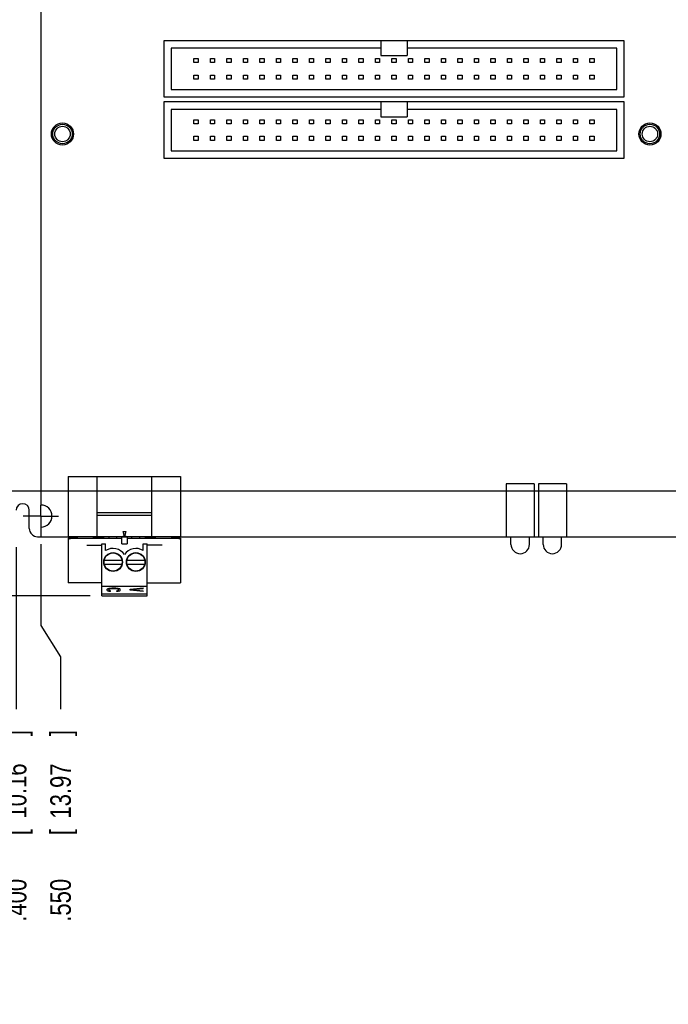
# Model space of a CAD drawing. Header units: inches. Extents: x 0 to 34, y 0 to 22.
# Tile 4 of 32: x 5.7 to 9.6, y 10.1 to 16. Entities that reach past the tile are written whole.
import ezdxf

# ---------------------------------------------------------------- set-up
doc = ezdxf.new("R2010")
doc.units = ezdxf.units.IN
doc.header["$LTSCALE"] = 1.87
doc.header["$MEASUREMENT"] = 0
doc.linetypes.add('CENTER', pattern=[0.6, 0.375, -0.075, 0.075, -0.075])
doc.layers.get('0').update_dxf_attribs({"linetype": 'CONTINUOUS'})
doc.layers.add('DEFAULT_1', color=7, linetype='CENTER')
doc.layers.add('DIMENSIONS', color=7, linetype='CONTINUOUS')
doc.styles.get("Standard").update_dxf_attribs({"font": 'txt', "width": 0.8})
doc.dimstyles.new('DIMSTYLE_1', dxfattribs={"dimtxt": 0.125, "dimasz": 0.1875, "dimexe": 0.18, "dimexo": 0.0625, "dimgap": 0.09, "dimtad": 0, "dimtih": 1, "dimtoh": 1, "dimdec": 3, "dimzin": 4, "dimdsep": 46, "dimtxsty": 'STANDARD', "dimblk": '_FILLED', "dimblk1": '_FILLED', "dimblk2": '_FILLED', "dimcen": 0.09, "dimadec": 0, "dimazin": 0, "dimtp": 0.01, "dimtm": 0.01, "dimtfac": 1, "dimtdec": 3, "dimtofl": 0, "dimtmove": 0, "dimatfit": 3, "dimldrblk": '_FILLED', "dimfxl": 1, "dimtolj": 1, "dimtzin": 4, "dimarcsym": 0})

# ---------------------------------------------------------------- blocks, each defined once
blk = doc.blocks.new('*D8')
at = {"layer": 'DIMENSIONS', "color": 2, "linetype": 'CONTINUOUS'}
for p, q in [((7.2198, 19.5163), (4.7687, 19.5163)), ((7.4335, 19.1828), (7.2198, 19.5163)), ((7.8675, 19.1828), (7.4335, 19.1828))]:
    blk.add_line(p, q, dxfattribs=at)
at = {"layer": 'DIMENSIONS', "color": 2, "linetype": 'CONTINUOUS', "width": 0.8}
for s, p in [('3X ', (2.9812, 19.4538)), ('6.282', (3.2812, 19.4538)), ('[', (3.9062, 19.4538)), ('159.55', (4.0062, 19.4538)), (']', (4.6062, 19.4538))]:
    blk.add_text(s, height=0.125, dxfattribs=at).set_placement(p)
blk = doc.blocks.new('_FILLED')
at = {"color": 0, "linetype": 'BYBLOCK'}
blk.add_solid([(0, 0), (-1, 0.174), (-1, -0.174)], dxfattribs=at)
blk = doc.blocks.new('*D11')
at = {"layer": 'DIMENSIONS', "color": 2, "linetype": 'CONTINUOUS'}
blk.add_line((5.6893, 12.8388), (5.6893, 11.8554), dxfattribs=at)
at = {"layer": 'DIMENSIONS', "color": 2, "linetype": 'CONTINUOUS', "width": 0.8}
for s, p in [(']', (5.7518, 11.6929)), ('10.16', (5.7518, 11.1929)), ('[', (5.7518, 11.0929)), ('.400', (5.7518, 10.5679))]:
    blk.add_text(s, height=0.125, rotation=90, dxfattribs=at).set_placement(p)
blk = doc.blocks.new('*D12')
at = {"layer": 'DIMENSIONS', "color": 2, "linetype": 'CONTINUOUS'}
for p, q in [((5.8393, 12.857), (5.8393, 12.364)), ((5.8393, 12.364), (5.9586, 12.1729)), ((5.9586, 12.1729), (5.9586, 11.8554))]:
    blk.add_line(p, q, dxfattribs=at)
at = {"layer": 'DIMENSIONS', "color": 2, "linetype": 'CONTINUOUS', "width": 0.8}
for s, p in [(']', (6.0211, 11.6929)), ('13.97', (6.0211, 11.1929)), ('[', (6.0211, 11.0929)), ('.550', (6.0211, 10.5679))]:
    blk.add_text(s, height=0.125, rotation=90, dxfattribs=at).set_placement(p)
blk = doc.blocks.new('*D13')
at = {"layer": 'DIMENSIONS', "color": 2, "linetype": 'CONTINUOUS'}
blk.add_line((9.9393, 12.9886), (9.9393, 11.8554), dxfattribs=at)
at = {"layer": 'DIMENSIONS', "color": 2, "linetype": 'CONTINUOUS', "width": 0.8}
for s, p in [(']', (10.0018, 11.6929)), ('118.11', (10.0018, 11.0929)), ('[', (10.0018, 10.9929)), ('4.650', (10.0018, 10.3679))]:
    blk.add_text(s, height=0.125, rotation=90, dxfattribs=at).set_placement(p)
blk = doc.blocks.new('*D14')
at = {"layer": 'DIMENSIONS', "color": 2, "linetype": 'CONTINUOUS'}
blk.add_line((14.4493, 13.1845), (14.4493, 11.8554), dxfattribs=at)
at = {"layer": 'DIMENSIONS', "color": 2, "linetype": 'CONTINUOUS', "width": 0.8}
for s, p in [(']', (14.5118, 11.6929)), ('232.66', (14.5118, 11.0929)), ('[', (14.5118, 10.9929)), ('9.160', (14.5118, 10.3679)), ('4X ', (14.5118, 10.0679))]:
    blk.add_text(s, height=0.125, rotation=90, dxfattribs=at).set_placement(p)
blk = doc.blocks.new('*D15')
at = {"layer": 'DIMENSIONS', "color": 2, "linetype": 'CONTINUOUS'}
blk.add_line((14.1893, 12.839), (14.1893, 11.8554), dxfattribs=at)
at = {"layer": 'DIMENSIONS', "color": 2, "linetype": 'CONTINUOUS', "width": 0.8}
for s, p in [(']', (14.2518, 11.6929)), ('226.06', (14.2518, 11.0929)), ('[', (14.2518, 10.9929)), ('8.900', (14.2518, 10.3679))]:
    blk.add_text(s, height=0.125, rotation=90, dxfattribs=at).set_placement(p)
blk = doc.blocks.new('*D16')
at = {"layer": 'DIMENSIONS', "color": 2, "linetype": 'CONTINUOUS'}
for p, q in [((14.5893, 12.8388), (14.5893, 12.5191)), ((14.5893, 12.5191), (14.7511, 12.274)), ((14.7511, 12.274), (14.7511, 11.8554))]:
    blk.add_line(p, q, dxfattribs=at)
at = {"layer": 'DIMENSIONS', "color": 2, "linetype": 'CONTINUOUS', "width": 0.8}
for s, p in [(']', (14.8136, 11.6929)), ('236.22', (14.8136, 11.0929)), ('[', (14.8136, 10.9929)), ('9.300', (14.8136, 10.3679))]:
    blk.add_text(s, height=0.125, rotation=90, dxfattribs=at).set_placement(p)
blk = doc.blocks.new('*D17')
at = {"layer": 'DIMENSIONS', "color": 2, "linetype": 'CONTINUOUS'}
for p, q in [((14.0393, 12.8388), (14.0393, 12.4377)), ((14.0393, 12.4377), (13.8109, 12.1641)), ((13.8109, 12.1641), (13.8109, 11.8554))]:
    blk.add_line(p, q, dxfattribs=at)
at = {"layer": 'DIMENSIONS', "color": 2, "linetype": 'CONTINUOUS', "width": 0.8}
for s, p in [(']', (13.8734, 11.6929)), ('222.25', (13.8734, 11.0929)), ('[', (13.8734, 10.9929)), ('8.750', (13.8734, 10.3679))]:
    blk.add_text(s, height=0.125, rotation=90, dxfattribs=at).set_placement(p)
blk = doc.blocks.new('*D18')
at = {"layer": 'DIMENSIONS', "color": 2, "linetype": 'CONTINUOUS'}
for p, q in [((5.1476, 18.4513), (5.0068, 18.2169)), ((5.7768, 18.4513), (5.1476, 18.4513)), ((5.0068, 18.2169), (4.7687, 18.2169))]:
    blk.add_line(p, q, dxfattribs=at)
at = {"layer": 'DIMENSIONS', "color": 2, "linetype": 'CONTINUOUS', "width": 0.8}
for s, p in [('5.550', (3.2812, 18.1544)), ('[', (3.9062, 18.1544)), ('140.97', (4.0062, 18.1544)), (']', (4.6062, 18.1544))]:
    blk.add_text(s, height=0.125, dxfattribs=at).set_placement(p)
blk = doc.blocks.new('*D19')
at = {"layer": 'DIMENSIONS', "color": 2, "linetype": 'CONTINUOUS'}
blk.add_line((6.1382, 12.5429), (4.7687, 12.5429), dxfattribs=at)
at = {"layer": 'DIMENSIONS', "color": 2, "linetype": 'CONTINUOUS', "width": 0.8}
for s, p in [('.358', (3.6812, 12.4804)), ('[', (4.2062, 12.4804)), ('9.1', (4.3062, 12.4804)), (']', (4.6062, 12.4804)), ('-', (3.5812, 12.4804))]:
    blk.add_text(s, height=0.125, dxfattribs=at).set_placement(p)
blk = doc.blocks.new('*D38')
at = {"layer": 'DIMENSIONS', "color": 2, "linetype": 'CONTINUOUS'}
blk.add_line((9.7198, 13.1763), (4.8565, 13.1763), dxfattribs=at)
at = {"layer": 'DIMENSIONS', "color": 2, "linetype": 'CONTINUOUS', "width": 0.8}
for s, p in [('[', (4.194, 13.1138)), (']', (4.694, 13.1138)), ('.275', (3.669, 13.1138)), ('6.99', (4.294, 13.1138))]:
    blk.add_text(s, height=0.125, dxfattribs=at).set_placement(p)

msp = doc.modelspace()

# ---------------------------------------------------------------- linework, layer by layer
at = {"color": 7, "linetype": 'CONTINUOUS'}
for p, q in [((5.8393, 18.2493), (5.8393, 13.0933)), ((6.5843, 15.9063), (6.5843, 15.5663)), ((9.3743, 15.9063), (6.5843, 15.9063)), ((7.8993, 15.9063), (7.8993, 15.8163)), ((8.0593, 15.9063), (8.0593, 15.8163)), ((9.3743, 15.5663), (9.3743, 15.9063)), ((6.6293, 15.8613), (6.6293, 15.6113)), ((7.8993, 15.8613), (6.6293, 15.8613)), ((7.8993, 15.8163), (8.0593, 15.8163)), ((9.3293, 15.8613), (8.0593, 15.8613)), ((9.3293, 15.6113), (9.3293, 15.8613)), ((6.7668, 15.7738), (6.7668, 15.7988)), ((6.7668, 15.7988), (6.7918, 15.7988)), ((6.7918, 15.7738), (6.7668, 15.7738)), ((6.7918, 15.7988), (6.7918, 15.7738)), ((6.8668, 15.7738), (6.8668, 15.7988)), ((6.8668, 15.7988), (6.8918, 15.7988)), ((6.8918, 15.7738), (6.8668, 15.7738)), ((6.8918, 15.7988), (6.8918, 15.7738)), ((6.9668, 15.7738), (6.9668, 15.7988)), ((6.9668, 15.7988), (6.9918, 15.7988)), ((6.9918, 15.7738), (6.9668, 15.7738)), ((6.9918, 15.7988), (6.9918, 15.7738)), ((7.0668, 15.7738), (7.0668, 15.7988)), ((7.0668, 15.7988), (7.0918, 15.7988)), ((7.0918, 15.7738), (7.0668, 15.7738)), ((7.0918, 15.7988), (7.0918, 15.7738)), ((7.1668, 15.7738), (7.1668, 15.7988)), ((7.1668, 15.7988), (7.1918, 15.7988)), ((7.1918, 15.7738), (7.1668, 15.7738)), ((7.1918, 15.7988), (7.1918, 15.7738)), ((7.2668, 15.7738), (7.2668, 15.7988)), ((7.2668, 15.7988), (7.2918, 15.7988)), ((7.2918, 15.7738), (7.2668, 15.7738)), ((7.2918, 15.7988), (7.2918, 15.7738)), ((7.3668, 15.7738), (7.3668, 15.7988)), ((7.3668, 15.7988), (7.3918, 15.7988)), ((7.3918, 15.7738), (7.3668, 15.7738)), ((7.3918, 15.7988), (7.3918, 15.7738)), ((7.4668, 15.7738), (7.4668, 15.7988)), ((7.4668, 15.7988), (7.4918, 15.7988)), ((7.4918, 15.7738), (7.4668, 15.7738)), ((7.4918, 15.7988), (7.4918, 15.7738)), ((7.5668, 15.7738), (7.5668, 15.7988)), ((7.5668, 15.7988), (7.5918, 15.7988)), ((7.5918, 15.7738), (7.5668, 15.7738)), ((7.5918, 15.7988), (7.5918, 15.7738)), ((7.6668, 15.7738), (7.6668, 15.7988)), ((7.6668, 15.7988), (7.6918, 15.7988)), ((7.6918, 15.7738), (7.6668, 15.7738)), ((7.6918, 15.7988), (7.6918, 15.7738)), ((7.7668, 15.7738), (7.7668, 15.7988)), ((7.7668, 15.7988), (7.7918, 15.7988)), ((7.7918, 15.7738), (7.7668, 15.7738)), ((7.7918, 15.7988), (7.7918, 15.7738)), ((7.8668, 15.7738), (7.8668, 15.7988)), ((7.8668, 15.7988), (7.8918, 15.7988)), ((7.8918, 15.7738), (7.8668, 15.7738)), ((7.8918, 15.7988), (7.8918, 15.7738)), ((7.9668, 15.7738), (7.9668, 15.7988)), ((7.9668, 15.7988), (7.9918, 15.7988)), ((7.9918, 15.7738), (7.9668, 15.7738)), ((7.9918, 15.7988), (7.9918, 15.7738)), ((8.0668, 15.7738), (8.0668, 15.7988)), ((8.0668, 15.7988), (8.0918, 15.7988)), ((8.0918, 15.7738), (8.0668, 15.7738)), ((8.0918, 15.7988), (8.0918, 15.7738)), ((8.1668, 15.7738), (8.1668, 15.7988)), ((8.1668, 15.7988), (8.1918, 15.7988)), ((8.1918, 15.7738), (8.1668, 15.7738)), ((8.1918, 15.7988), (8.1918, 15.7738)), ((8.2668, 15.7738), (8.2668, 15.7988)), ((8.2668, 15.7988), (8.2918, 15.7988)), ((8.2918, 15.7738), (8.2668, 15.7738)), ((8.2918, 15.7988), (8.2918, 15.7738)), ((8.3668, 15.7738), (8.3668, 15.7988)), ((8.3668, 15.7988), (8.3918, 15.7988)), ((8.3918, 15.7738), (8.3668, 15.7738)), ((8.3918, 15.7988), (8.3918, 15.7738)), ((8.4668, 15.7738), (8.4668, 15.7988)), ((8.4668, 15.7988), (8.4918, 15.7988)), ((8.4918, 15.7738), (8.4668, 15.7738)), ((8.4918, 15.7988), (8.4918, 15.7738)), ((8.5668, 15.7738), (8.5668, 15.7988)), ((8.5668, 15.7988), (8.5918, 15.7988)), ((8.5918, 15.7738), (8.5668, 15.7738)), ((8.5918, 15.7988), (8.5918, 15.7738)), ((8.6668, 15.7738), (8.6668, 15.7988)), ((8.6668, 15.7988), (8.6918, 15.7988)), ((8.6918, 15.7738), (8.6668, 15.7738)), ((8.6918, 15.7988), (8.6918, 15.7738)), ((8.7668, 15.7738), (8.7668, 15.7988)), ((8.7668, 15.7988), (8.7918, 15.7988)), ((8.7918, 15.7738), (8.7668, 15.7738)), ((8.7918, 15.7988), (8.7918, 15.7738)), ((8.8668, 15.7738), (8.8668, 15.7988)), ((8.8668, 15.7988), (8.8918, 15.7988)), ((8.8918, 15.7738), (8.8668, 15.7738)), ((8.8918, 15.7988), (8.8918, 15.7738)), ((8.9668, 15.7738), (8.9668, 15.7988)), ((8.9668, 15.7988), (8.9918, 15.7988)), ((8.9918, 15.7738), (8.9668, 15.7738)), ((8.9918, 15.7988), (8.9918, 15.7738)), ((9.0668, 15.7738), (9.0668, 15.7988)), ((9.0668, 15.7988), (9.0918, 15.7988)), ((9.0918, 15.7738), (9.0668, 15.7738)), ((9.0918, 15.7988), (9.0918, 15.7738)), ((9.1668, 15.7738), (9.1668, 15.7988)), ((9.1668, 15.7988), (9.1918, 15.7988)), ((9.1918, 15.7738), (9.1668, 15.7738)), ((9.1918, 15.7988), (9.1918, 15.7738)), ((6.7668, 15.6738), (6.7668, 15.6988)), ((6.7668, 15.6988), (6.7918, 15.6988)), ((6.7918, 15.6988), (6.7918, 15.6738)), ((6.8668, 15.6738), (6.8668, 15.6988)), ((6.8668, 15.6988), (6.8918, 15.6988)), ((6.8918, 15.6988), (6.8918, 15.6738)), ((6.9668, 15.6738), (6.9668, 15.6988)), ((6.9668, 15.6988), (6.9918, 15.6988)), ((6.9918, 15.6988), (6.9918, 15.6738)), ((7.0668, 15.6738), (7.0668, 15.6988)), ((7.0668, 15.6988), (7.0918, 15.6988)), ((7.0918, 15.6988), (7.0918, 15.6738)), ((7.1668, 15.6738), (7.1668, 15.6988)), ((7.1668, 15.6988), (7.1918, 15.6988)), ((7.1918, 15.6988), (7.1918, 15.6738)), ((7.2668, 15.6738), (7.2668, 15.6988)), ((7.2668, 15.6988), (7.2918, 15.6988)), ((7.2918, 15.6988), (7.2918, 15.6738)), ((7.3668, 15.6738), (7.3668, 15.6988)), ((7.3668, 15.6988), (7.3918, 15.6988)), ((7.3918, 15.6988), (7.3918, 15.6738)), ((7.4668, 15.6738), (7.4668, 15.6988)), ((7.4668, 15.6988), (7.4918, 15.6988)), ((7.4918, 15.6988), (7.4918, 15.6738)), ((7.5668, 15.6738), (7.5668, 15.6988)), ((7.5668, 15.6988), (7.5918, 15.6988)), ((7.5918, 15.6988), (7.5918, 15.6738)), ((7.6668, 15.6738), (7.6668, 15.6988)), ((7.6668, 15.6988), (7.6918, 15.6988)), ((7.6918, 15.6988), (7.6918, 15.6738)), ((7.7668, 15.6738), (7.7668, 15.6988)), ((7.7668, 15.6988), (7.7918, 15.6988)), ((7.7918, 15.6988), (7.7918, 15.6738)), ((7.8668, 15.6738), (7.8668, 15.6988)), ((7.8668, 15.6988), (7.8918, 15.6988)), ((7.8918, 15.6988), (7.8918, 15.6738)), ((7.9668, 15.6738), (7.9668, 15.6988)), ((7.9668, 15.6988), (7.9918, 15.6988)), ((7.9918, 15.6988), (7.9918, 15.6738)), ((8.0668, 15.6738), (8.0668, 15.6988)), ((8.0668, 15.6988), (8.0918, 15.6988)), ((8.0918, 15.6988), (8.0918, 15.6738)), ((8.1668, 15.6738), (8.1668, 15.6988)), ((8.1668, 15.6988), (8.1918, 15.6988)), ((8.1918, 15.6988), (8.1918, 15.6738)), ((8.2668, 15.6738), (8.2668, 15.6988)), ((8.2668, 15.6988), (8.2918, 15.6988)), ((8.2918, 15.6988), (8.2918, 15.6738)), ((8.3668, 15.6738), (8.3668, 15.6988)), ((8.3668, 15.6988), (8.3918, 15.6988)), ((8.3918, 15.6988), (8.3918, 15.6738)), ((8.4668, 15.6738), (8.4668, 15.6988)), ((8.4668, 15.6988), (8.4918, 15.6988)), ((8.4918, 15.6988), (8.4918, 15.6738)), ((8.5668, 15.6738), (8.5668, 15.6988)), ((8.5668, 15.6988), (8.5918, 15.6988)), ((8.5918, 15.6988), (8.5918, 15.6738)), ((8.6668, 15.6738), (8.6668, 15.6988)), ((8.6668, 15.6988), (8.6918, 15.6988)), ((8.6918, 15.6988), (8.6918, 15.6738)), ((8.7668, 15.6738), (8.7668, 15.6988)), ((8.7668, 15.6988), (8.7918, 15.6988)), ((8.7918, 15.6988), (8.7918, 15.6738)), ((8.8668, 15.6738), (8.8668, 15.6988)), ((8.8668, 15.6988), (8.8918, 15.6988)), ((8.8918, 15.6988), (8.8918, 15.6738)), ((8.9668, 15.6738), (8.9668, 15.6988)), ((8.9668, 15.6988), (8.9918, 15.6988)), ((8.9918, 15.6988), (8.9918, 15.6738)), ((9.0668, 15.6738), (9.0668, 15.6988)), ((9.0668, 15.6988), (9.0918, 15.6988)), ((9.0918, 15.6988), (9.0918, 15.6738)), ((9.1668, 15.6738), (9.1668, 15.6988)), ((9.1668, 15.6988), (9.1918, 15.6988)), ((9.1918, 15.6988), (9.1918, 15.6738)), ((6.7918, 15.6738), (6.7668, 15.6738)), ((6.8918, 15.6738), (6.8668, 15.6738)), ((6.9918, 15.6738), (6.9668, 15.6738)), ((7.0918, 15.6738), (7.0668, 15.6738)), ((7.1918, 15.6738), (7.1668, 15.6738)), ((7.2918, 15.6738), (7.2668, 15.6738)), ((7.3918, 15.6738), (7.3668, 15.6738)), ((7.4918, 15.6738), (7.4668, 15.6738)), ((7.5918, 15.6738), (7.5668, 15.6738)), ((7.6918, 15.6738), (7.6668, 15.6738)), ((7.7918, 15.6738), (7.7668, 15.6738)), ((7.8918, 15.6738), (7.8668, 15.6738)), ((7.9918, 15.6738), (7.9668, 15.6738)), ((8.0918, 15.6738), (8.0668, 15.6738)), ((8.1918, 15.6738), (8.1668, 15.6738)), ((8.2918, 15.6738), (8.2668, 15.6738)), ((8.3918, 15.6738), (8.3668, 15.6738)), ((8.4918, 15.6738), (8.4668, 15.6738)), ((8.5918, 15.6738), (8.5668, 15.6738)), ((8.6918, 15.6738), (8.6668, 15.6738)), ((8.7918, 15.6738), (8.7668, 15.6738)), ((8.8918, 15.6738), (8.8668, 15.6738)), ((8.9918, 15.6738), (8.9668, 15.6738)), ((9.0918, 15.6738), (9.0668, 15.6738)), ((9.1918, 15.6738), (9.1668, 15.6738)), ((6.6293, 15.6113), (9.3293, 15.6113)), ((6.5843, 15.5663), (9.3743, 15.5663)), ((6.5843, 15.5353), (6.5843, 15.1953)), ((9.3743, 15.5353), (6.5843, 15.5353)), ((7.8993, 15.5353), (7.8993, 15.4453)), ((8.0593, 15.5353), (8.0593, 15.4453)), ((9.3743, 15.1953), (9.3743, 15.5353)), ((6.6293, 15.4903), (6.6293, 15.2403)), ((7.8993, 15.4903), (6.6293, 15.4903)), ((9.3293, 15.4903), (8.0593, 15.4903)), ((9.3293, 15.2403), (9.3293, 15.4903)), ((6.7668, 15.4028), (6.7668, 15.4278)), ((6.7668, 15.4278), (6.7918, 15.4278)), ((6.7918, 15.4028), (6.7668, 15.4028)), ((6.7918, 15.4278), (6.7918, 15.4028)), ((6.8668, 15.4028), (6.8668, 15.4278)), ((6.8668, 15.4278), (6.8918, 15.4278)), ((6.8918, 15.4028), (6.8668, 15.4028)), ((6.8918, 15.4278), (6.8918, 15.4028)), ((6.9668, 15.4028), (6.9668, 15.4278)), ((6.9668, 15.4278), (6.9918, 15.4278)), ((6.9918, 15.4028), (6.9668, 15.4028)), ((6.9918, 15.4278), (6.9918, 15.4028)), ((7.0668, 15.4028), (7.0668, 15.4278)), ((7.0668, 15.4278), (7.0918, 15.4278)), ((7.0918, 15.4028), (7.0668, 15.4028)), ((7.0918, 15.4278), (7.0918, 15.4028)), ((7.1668, 15.4028), (7.1668, 15.4278)), ((7.1668, 15.4278), (7.1918, 15.4278)), ((7.1918, 15.4028), (7.1668, 15.4028)), ((7.1918, 15.4278), (7.1918, 15.4028)), ((7.2668, 15.4028), (7.2668, 15.4278)), ((7.2668, 15.4278), (7.2918, 15.4278)), ((7.2918, 15.4028), (7.2668, 15.4028)), ((7.2918, 15.4278), (7.2918, 15.4028)), ((7.3668, 15.4028), (7.3668, 15.4278)), ((7.3668, 15.4278), (7.3918, 15.4278)), ((7.3918, 15.4028), (7.3668, 15.4028)), ((7.3918, 15.4278), (7.3918, 15.4028)), ((7.4668, 15.4028), (7.4668, 15.4278)), ((7.4668, 15.4278), (7.4918, 15.4278)), ((7.4918, 15.4028), (7.4668, 15.4028)), ((7.4918, 15.4278), (7.4918, 15.4028)), ((7.5668, 15.4028), (7.5668, 15.4278)), ((7.5668, 15.4278), (7.5918, 15.4278)), ((7.5918, 15.4028), (7.5668, 15.4028)), ((7.5918, 15.4278), (7.5918, 15.4028)), ((7.6668, 15.4028), (7.6668, 15.4278)), ((7.6668, 15.4278), (7.6918, 15.4278)), ((7.6918, 15.4028), (7.6668, 15.4028)), ((7.6918, 15.4278), (7.6918, 15.4028)), ((7.7668, 15.4028), (7.7668, 15.4278)), ((7.7668, 15.4278), (7.7918, 15.4278)), ((7.7918, 15.4028), (7.7668, 15.4028)), ((7.7918, 15.4278), (7.7918, 15.4028)), ((7.8668, 15.4028), (7.8668, 15.4278)), ((7.8668, 15.4278), (7.8918, 15.4278)), ((7.8918, 15.4028), (7.8668, 15.4028)), ((7.8918, 15.4278), (7.8918, 15.4028)), ((7.8993, 15.4453), (8.0593, 15.4453)), ((7.9668, 15.4028), (7.9668, 15.4278)), ((7.9668, 15.4278), (7.9918, 15.4278)), ((7.9918, 15.4028), (7.9668, 15.4028)), ((7.9918, 15.4278), (7.9918, 15.4028)), ((8.0668, 15.4028), (8.0668, 15.4278)), ((8.0668, 15.4278), (8.0918, 15.4278)), ((8.0918, 15.4028), (8.0668, 15.4028)), ((8.0918, 15.4278), (8.0918, 15.4028)), ((8.1668, 15.4028), (8.1668, 15.4278)), ((8.1668, 15.4278), (8.1918, 15.4278)), ((8.1918, 15.4028), (8.1668, 15.4028)), ((8.1918, 15.4278), (8.1918, 15.4028)), ((8.2668, 15.4028), (8.2668, 15.4278)), ((8.2668, 15.4278), (8.2918, 15.4278)), ((8.2918, 15.4028), (8.2668, 15.4028)), ((8.2918, 15.4278), (8.2918, 15.4028)), ((8.3668, 15.4028), (8.3668, 15.4278)), ((8.3668, 15.4278), (8.3918, 15.4278)), ((8.3918, 15.4028), (8.3668, 15.4028)), ((8.3918, 15.4278), (8.3918, 15.4028)), ((8.4668, 15.4028), (8.4668, 15.4278)), ((8.4668, 15.4278), (8.4918, 15.4278)), ((8.4918, 15.4028), (8.4668, 15.4028)), ((8.4918, 15.4278), (8.4918, 15.4028)), ((8.5668, 15.4028), (8.5668, 15.4278)), ((8.5668, 15.4278), (8.5918, 15.4278)), ((8.5918, 15.4028), (8.5668, 15.4028)), ((8.5918, 15.4278), (8.5918, 15.4028)), ((8.6668, 15.4028), (8.6668, 15.4278)), ((8.6668, 15.4278), (8.6918, 15.4278)), ((8.6918, 15.4028), (8.6668, 15.4028)), ((8.6918, 15.4278), (8.6918, 15.4028)), ((8.7668, 15.4028), (8.7668, 15.4278)), ((8.7668, 15.4278), (8.7918, 15.4278)), ((8.7918, 15.4028), (8.7668, 15.4028)), ((8.7918, 15.4278), (8.7918, 15.4028)), ((8.8668, 15.4028), (8.8668, 15.4278)), ((8.8668, 15.4278), (8.8918, 15.4278)), ((8.8918, 15.4028), (8.8668, 15.4028)), ((8.8918, 15.4278), (8.8918, 15.4028)), ((8.9668, 15.4028), (8.9668, 15.4278)), ((8.9668, 15.4278), (8.9918, 15.4278)), ((8.9918, 15.4028), (8.9668, 15.4028)), ((8.9918, 15.4278), (8.9918, 15.4028)), ((9.0668, 15.4028), (9.0668, 15.4278)), ((9.0668, 15.4278), (9.0918, 15.4278)), ((9.0918, 15.4028), (9.0668, 15.4028)), ((9.0918, 15.4278), (9.0918, 15.4028)), ((9.1668, 15.4028), (9.1668, 15.4278)), ((9.1668, 15.4278), (9.1918, 15.4278)), ((9.1918, 15.4028), (9.1668, 15.4028)), ((9.1918, 15.4278), (9.1918, 15.4028)), ((6.7668, 15.3028), (6.7668, 15.3278)), ((6.7668, 15.3278), (6.7918, 15.3278)), ((6.7918, 15.3028), (6.7668, 15.3028)), ((6.7918, 15.3278), (6.7918, 15.3028)), ((6.8668, 15.3028), (6.8668, 15.3278)), ((6.8668, 15.3278), (6.8918, 15.3278)), ((6.8918, 15.3028), (6.8668, 15.3028)), ((6.8918, 15.3278), (6.8918, 15.3028)), ((6.9668, 15.3028), (6.9668, 15.3278)), ((6.9668, 15.3278), (6.9918, 15.3278)), ((6.9918, 15.3028), (6.9668, 15.3028)), ((6.9918, 15.3278), (6.9918, 15.3028)), ((7.0668, 15.3028), (7.0668, 15.3278)), ((7.0668, 15.3278), (7.0918, 15.3278)), ((7.0918, 15.3028), (7.0668, 15.3028)), ((7.0918, 15.3278), (7.0918, 15.3028)), ((7.1668, 15.3028), (7.1668, 15.3278)), ((7.1668, 15.3278), (7.1918, 15.3278)), ((7.1918, 15.3028), (7.1668, 15.3028)), ((7.1918, 15.3278), (7.1918, 15.3028)), ((7.2668, 15.3028), (7.2668, 15.3278)), ((7.2668, 15.3278), (7.2918, 15.3278)), ((7.2918, 15.3028), (7.2668, 15.3028)), ((7.2918, 15.3278), (7.2918, 15.3028)), ((7.3668, 15.3028), (7.3668, 15.3278)), ((7.3668, 15.3278), (7.3918, 15.3278)), ((7.3918, 15.3028), (7.3668, 15.3028)), ((7.3918, 15.3278), (7.3918, 15.3028)), ((7.4668, 15.3028), (7.4668, 15.3278)), ((7.4668, 15.3278), (7.4918, 15.3278)), ((7.4918, 15.3028), (7.4668, 15.3028)), ((7.4918, 15.3278), (7.4918, 15.3028)), ((7.5668, 15.3028), (7.5668, 15.3278)), ((7.5668, 15.3278), (7.5918, 15.3278)), ((7.5918, 15.3028), (7.5668, 15.3028)), ((7.5918, 15.3278), (7.5918, 15.3028)), ((7.6668, 15.3028), (7.6668, 15.3278)), ((7.6668, 15.3278), (7.6918, 15.3278)), ((7.6918, 15.3028), (7.6668, 15.3028)), ((7.6918, 15.3278), (7.6918, 15.3028)), ((7.7668, 15.3028), (7.7668, 15.3278)), ((7.7668, 15.3278), (7.7918, 15.3278)), ((7.7918, 15.3028), (7.7668, 15.3028)), ((7.7918, 15.3278), (7.7918, 15.3028)), ((7.8668, 15.3028), (7.8668, 15.3278)), ((7.8668, 15.3278), (7.8918, 15.3278)), ((7.8918, 15.3028), (7.8668, 15.3028)), ((7.8918, 15.3278), (7.8918, 15.3028)), ((7.9668, 15.3028), (7.9668, 15.3278)), ((7.9668, 15.3278), (7.9918, 15.3278)), ((7.9918, 15.3028), (7.9668, 15.3028)), ((7.9918, 15.3278), (7.9918, 15.3028)), ((8.0668, 15.3028), (8.0668, 15.3278)), ((8.0668, 15.3278), (8.0918, 15.3278)), ((8.0918, 15.3028), (8.0668, 15.3028)), ((8.0918, 15.3278), (8.0918, 15.3028)), ((8.1668, 15.3028), (8.1668, 15.3278)), ((8.1668, 15.3278), (8.1918, 15.3278)), ((8.1918, 15.3028), (8.1668, 15.3028)), ((8.1918, 15.3278), (8.1918, 15.3028)), ((8.2668, 15.3028), (8.2668, 15.3278)), ((8.2668, 15.3278), (8.2918, 15.3278)), ((8.2918, 15.3028), (8.2668, 15.3028)), ((8.2918, 15.3278), (8.2918, 15.3028)), ((8.3668, 15.3028), (8.3668, 15.3278)), ((8.3668, 15.3278), (8.3918, 15.3278)), ((8.3918, 15.3028), (8.3668, 15.3028)), ((8.3918, 15.3278), (8.3918, 15.3028)), ((8.4668, 15.3028), (8.4668, 15.3278)), ((8.4668, 15.3278), (8.4918, 15.3278)), ((8.4918, 15.3028), (8.4668, 15.3028)), ((8.4918, 15.3278), (8.4918, 15.3028)), ((8.5668, 15.3028), (8.5668, 15.3278)), ((8.5668, 15.3278), (8.5918, 15.3278)), ((8.5918, 15.3028), (8.5668, 15.3028)), ((8.5918, 15.3278), (8.5918, 15.3028)), ((8.6668, 15.3028), (8.6668, 15.3278)), ((8.6668, 15.3278), (8.6918, 15.3278)), ((8.6918, 15.3028), (8.6668, 15.3028)), ((8.6918, 15.3278), (8.6918, 15.3028)), ((8.7668, 15.3028), (8.7668, 15.3278)), ((8.7668, 15.3278), (8.7918, 15.3278)), ((8.7918, 15.3028), (8.7668, 15.3028)), ((8.7918, 15.3278), (8.7918, 15.3028)), ((8.8668, 15.3028), (8.8668, 15.3278)), ((8.8668, 15.3278), (8.8918, 15.3278)), ((8.8918, 15.3028), (8.8668, 15.3028)), ((8.8918, 15.3278), (8.8918, 15.3028)), ((8.9668, 15.3028), (8.9668, 15.3278)), ((8.9668, 15.3278), (8.9918, 15.3278)), ((8.9918, 15.3028), (8.9668, 15.3028)), ((8.9918, 15.3278), (8.9918, 15.3028)), ((9.0668, 15.3028), (9.0668, 15.3278)), ((9.0668, 15.3278), (9.0918, 15.3278)), ((9.0918, 15.3028), (9.0668, 15.3028)), ((9.0918, 15.3278), (9.0918, 15.3028)), ((9.1668, 15.3028), (9.1668, 15.3278)), ((9.1668, 15.3278), (9.1918, 15.3278)), ((9.1918, 15.3028), (9.1668, 15.3028)), ((9.1918, 15.3278), (9.1918, 15.3028)), ((6.6293, 15.2403), (9.3293, 15.2403)), ((6.5843, 15.1953), (9.3743, 15.1953)), ((6.0053, 13.2655), (6.0053, 12.9033)), ((6.0053, 13.2655), (6.6864, 13.2655)), ((6.1805, 12.9033), (6.1805, 13.2655)), ((6.5112, 12.9033), (6.5112, 13.2655)), ((6.6864, 13.2655), (6.6864, 12.9033)), ((8.8293, 13.2213), (8.6593, 13.2213)), ((8.6593, 13.2213), (8.6593, 12.9013)), ((8.8293, 13.2213), (8.8293, 12.9013)), ((9.0243, 13.2213), (8.8543, 13.2213)), ((8.8543, 13.2213), (8.8543, 12.9013)), ((9.0243, 13.2213), (9.0243, 12.9013)), ((6.5112, 13.045), (6.1805, 13.045)), ((6.5112, 13.0293), (6.1805, 13.0293)), ((5.8393, 12.9593), (5.8393, 12.9013)), ((5.8393, 12.9013), (6.0585, 12.9013)), ((6.0053, 12.9033), (6.6864, 12.9033)), ((6.0053, 12.8933), (6.0053, 12.6216)), ((6.0053, 12.8933), (6.3291, 12.8933)), ((6.0585, 12.9033), (6.0585, 12.8933)), ((6.1569, 12.9033), (6.1569, 12.8933)), ((6.1569, 12.9013), (6.2187, 12.9013)), ((6.2189, 12.9033), (6.2187, 12.8933)), ((6.2533, 12.8933), (6.2533, 12.9033)), ((6.3006, 12.8933), (6.3006, 12.9033)), ((6.3291, 12.8933), (6.329, 12.9033)), ((6.3291, 12.9013), (6.3626, 12.9013)), ((6.3291, 12.8578), (6.3291, 12.8933)), ((6.3459, 12.9033), (6.338, 12.9328)), ((6.338, 12.9328), (6.3538, 12.9328)), ((6.338, 12.9072), (6.338, 12.9033)), ((6.3538, 12.9328), (6.3459, 12.9033)), ((6.3537, 12.9033), (6.3537, 12.9072)), ((6.3628, 12.9033), (6.3626, 12.8933)), ((6.3626, 12.8933), (6.3626, 12.8578)), ((6.3626, 12.8933), (6.6864, 12.8933)), ((6.3911, 12.8933), (6.3911, 12.9033)), ((6.4384, 12.8933), (6.4384, 12.9033)), ((6.473, 12.8933), (6.4729, 12.9033)), ((6.473, 12.9013), (6.5348, 12.9013)), ((6.5348, 12.8933), (6.5348, 12.9033)), ((6.6333, 12.8933), (6.6333, 12.9033)), ((6.6333, 12.9013), (13.3159, 12.9013)), ((6.6864, 12.8933), (6.6864, 12.6216)), ((8.6883, 12.8543), (8.6883, 12.9013)), ((8.8003, 12.8543), (8.8003, 12.9013)), ((8.8833, 12.8543), (8.8833, 12.9013)), ((8.9953, 12.8543), (8.9953, 12.9013)), ((6.1174, 12.85), (6.2081, 12.85)), ((6.2081, 12.5429), (6.2081, 12.8578)), ((6.2081, 12.8578), (6.2317, 12.8578)), ((6.2317, 12.8168), (6.2317, 12.8578)), ((6.3291, 12.8578), (6.3626, 12.8578)), ((6.46, 12.8168), (6.46, 12.8578)), ((6.46, 12.8578), (6.4837, 12.8578)), ((6.4837, 12.5429), (6.4837, 12.8578)), ((6.5743, 12.85), (6.4837, 12.85)), ((6.2231, 12.7594), (6.3308, 12.7594)), ((6.2231, 12.7358), (6.3308, 12.7358)), ((6.3609, 12.7594), (6.4686, 12.7594)), ((6.3609, 12.7358), (6.4686, 12.7358)), ((6.2081, 12.6216), (6.0053, 12.6216)), ((6.2081, 12.6019), (6.4837, 12.6019)), ((6.2468, 12.5872), (6.2535, 12.5892)), ((6.2535, 12.5892), (6.2602, 12.5902)), ((6.2535, 12.5873), (6.2535, 12.5892)), ((6.2602, 12.5902), (6.2685, 12.5907)), ((6.2602, 12.5883), (6.2602, 12.5902)), ((6.2602, 12.5883), (6.2685, 12.5888)), ((6.2685, 12.5888), (6.2685, 12.5907)), ((6.2685, 12.5907), (6.2937, 12.5907)), ((6.2685, 12.5888), (6.2937, 12.5888)), ((6.2937, 12.5888), (6.2937, 12.5907)), ((6.2937, 12.5907), (6.302, 12.5902)), ((6.2937, 12.5888), (6.302, 12.5883)), ((6.302, 12.5902), (6.3087, 12.5892)), ((6.302, 12.5883), (6.302, 12.5902)), ((6.3087, 12.5892), (6.3154, 12.5872)), ((6.3087, 12.5873), (6.3087, 12.5892)), ((6.3795, 12.5827), (6.4583, 12.5907)), ((6.3795, 12.5808), (6.4583, 12.5888)), ((6.4583, 12.5858), (6.4583, 12.5907)), ((6.4837, 12.6216), (6.6864, 12.6216)), ((6.2081, 12.5551), (6.4837, 12.5551)), ((6.2081, 12.5429), (6.4837, 12.5429)), ((6.2417, 12.5827), (6.2434, 12.5852)), ((6.2417, 12.5808), (6.2434, 12.5833)), ((6.2417, 12.5763), (6.2417, 12.5827)), ((6.2434, 12.5738), (6.2417, 12.5763)), ((6.2434, 12.5852), (6.2468, 12.5872)), ((6.2434, 12.5833), (6.2468, 12.5853)), ((6.2434, 12.5833), (6.2434, 12.5852)), ((6.2468, 12.5718), (6.2434, 12.5738)), ((6.2468, 12.5853), (6.2535, 12.5873)), ((6.2468, 12.5853), (6.2468, 12.5872)), ((6.2535, 12.5698), (6.2468, 12.5718)), ((6.2535, 12.5828), (6.2518, 12.5808)), ((6.2518, 12.5808), (6.2518, 12.5763)), ((6.2518, 12.5782), (6.2535, 12.5762)), ((6.2518, 12.5763), (6.2535, 12.5743)), ((6.2535, 12.5873), (6.2602, 12.5883)), ((6.2568, 12.5843), (6.2535, 12.5828)), ((6.2535, 12.5762), (6.2568, 12.5747)), ((6.2535, 12.5743), (6.2535, 12.5762)), ((6.2535, 12.5743), (6.2568, 12.5728)), ((6.2618, 12.5693), (6.2535, 12.5698)), ((6.2618, 12.5853), (6.2568, 12.5843)), ((6.2568, 12.5728), (6.2568, 12.5747)), ((6.2568, 12.5747), (6.2618, 12.5742)), ((6.2568, 12.5728), (6.2618, 12.5723)), ((6.2685, 12.5858), (6.2618, 12.5853)), ((6.2618, 12.5693), (6.2618, 12.5742)), ((6.2937, 12.5858), (6.2685, 12.5858)), ((6.3004, 12.5853), (6.2937, 12.5858)), ((6.3054, 12.5843), (6.3004, 12.5853)), ((6.3004, 12.5742), (6.3054, 12.5747)), ((6.3004, 12.5693), (6.3004, 12.5742)), ((6.3004, 12.5723), (6.3054, 12.5728)), ((6.3087, 12.5698), (6.3004, 12.5693)), ((6.302, 12.5883), (6.3087, 12.5873)), ((6.3087, 12.5828), (6.3054, 12.5843)), ((6.3054, 12.5747), (6.3087, 12.5762)), ((6.3054, 12.5728), (6.3054, 12.5747)), ((6.3054, 12.5728), (6.3087, 12.5743)), ((6.3087, 12.5873), (6.3154, 12.5853)), ((6.3104, 12.5808), (6.3087, 12.5828)), ((6.3087, 12.5762), (6.3104, 12.5782)), ((6.3087, 12.5743), (6.3104, 12.5763)), ((6.3087, 12.5743), (6.3087, 12.5762)), ((6.3154, 12.5718), (6.3087, 12.5698)), ((6.3104, 12.5763), (6.3104, 12.5808)), ((6.3154, 12.5872), (6.3188, 12.5852)), ((6.3154, 12.5853), (6.3154, 12.5872)), ((6.3154, 12.5853), (6.3188, 12.5833)), ((6.3188, 12.5738), (6.3154, 12.5718)), ((6.3188, 12.5852), (6.3205, 12.5827)), ((6.3188, 12.5833), (6.3188, 12.5852)), ((6.3188, 12.5833), (6.3205, 12.5808)), ((6.3205, 12.5763), (6.3188, 12.5738)), ((6.3205, 12.5763), (6.3205, 12.5827)), ((6.3795, 12.5768), (6.3795, 12.5827)), ((6.4583, 12.5688), (6.3795, 12.5768)), ((6.4583, 12.5858), (6.3896, 12.5788)), ((6.3896, 12.5788), (6.4583, 12.5718)), ((6.3988, 12.5797), (6.4583, 12.5737)), ((6.4583, 12.5688), (6.4583, 12.5737))]:
    msp.add_line(p, q, dxfattribs=at)
at = {"color": 3, "linetype": 'CONTINUOUS'}
for p, q in [((5.7693, 12.9513), (5.7693, 13.0613)), ((5.8193, 12.9013), (5.8393, 12.9013))]:
    msp.add_line(p, q, dxfattribs=at)
at = {"color": 7, "linetype": 'CONTINUOUS'}
for centre, radius in [((5.9703, 15.3413), 0.067), ((5.9703, 15.3413), 0.0591), ((9.5303, 15.3413), 0.067), ((9.5303, 15.3413), 0.0591), ((5.9703, 15.3413), 0.0468), ((9.5303, 15.3413), 0.0468), ((6.277, 12.7476), 0.0571), ((6.277, 12.7476), 0.0551), ((6.4148, 12.7476), 0.0571), ((6.4148, 12.7476), 0.0551)]:
    msp.add_circle(centre, radius, dxfattribs=at)
at = {"color": 3, "linetype": 'CONTINUOUS'}
for centre, radius, start, end in [((5.7293, 13.0613), 0.04, 0, 180), ((5.8193, 12.9513), 0.05, 180, 270)]:
    msp.add_arc(centre, radius, start, end, dxfattribs=at)
at = {"color": 7, "linetype": 'CONTINUOUS'}
for centre, radius, start, end in [((5.8393, 13.0263), 0.067, 270, 90), ((6.277, 12.7476), 0.0827, 33.55731, 123.20434), ((6.4148, 12.7476), 0.0827, 56.79566, 146.44269), ((8.7443, 12.8543), 0.056, 180, 360), ((8.9393, 12.8543), 0.056, 180, 360)]:
    msp.add_arc(centre, radius, start, end, dxfattribs=at)
for points, knots in [([(6.0171, 12.8854), (6.016, 12.8863), (6.0141, 12.8879), (6.0113, 12.8901), (6.0091, 12.8918), (6.0074, 12.8928), (6.0064, 12.8933), (6.006, 12.8933)], [0, 0, 0, 0, 0.304932, 0.562953, 0.768371, 0.914852, 1, 1, 1, 1]), ([(6.6857, 12.8933), (6.6854, 12.8933), (6.6843, 12.8928), (6.6827, 12.8918), (6.6804, 12.8901), (6.6777, 12.8879), (6.6757, 12.8863), (6.6746, 12.8854)], [0, 0, 0, 0, 0.084891, 0.230946, 0.436138, 0.694397, 1, 1, 1, 1])]:
    msp.add_open_spline(points, degree=3, knots=knots, dxfattribs=at)
at = {"layer": 'DEFAULT_1', "color": 7, "linetype": 'CENTER'}
for q in [(5.8393, 13.0933), (5.7326, 13.0263), (5.8393, 12.9593), (5.9461, 13.0263)]:
    msp.add_line((5.8393, 13.0263), q, dxfattribs=at)

# ---------------------------------------------------------------- dimensions: what is measured, and where the dimension line sits
at = {"layer": 'DIMENSIONS', "color": 2, "linetype": 'CONTINUOUS'}
for feature_location, offset, dtype, origin, text, picture, middle in [((7.86748, 19.18285), (-3.09877, 0.3335), 0, (7.92998, 12.90128), '3X <>', '*D8', (3.84371, 19.51635)), ((14.4493, 13.1845), (0, -1.3291), 1, (5.2893, 13.247), '4X <>', '*D14', (14.4493, 10.9304)), ((6.1382, 12.5429), (-1.3694, 0), 0, (6.2081, 12.9013), '-<>', '*D19', (4.1437, 12.5429))]:
    dim = msp.add_ordinate_dim(feature_location=feature_location, offset=offset, dtype=dtype, origin=origin, text=text, dimstyle='DIMSTYLE_1', dxfattribs=at)
    dim.commit()
    dim.dimension.update_dxf_attribs({"geometry": picture, "text_midpoint": middle})
for feature_location, offset, dtype, origin, picture, middle in [((5.7768, 18.4513), (-1.0081, -0.2344), 0, (5.8393, 12.9013), '*D18', (3.9937, 18.2169)), ((9.7198, 13.1763), (-4.8634, 0), 0, (9.7823, 12.9013), '*D38', (4.2315, 13.1763)), ((9.9393, 12.9886), (0, -1.1332), 1, (5.2893, 13.0193), '*D13', (9.9393, 11.0804)), ((5.8393147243, 12.8570256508), (0.1193158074, -1.0016437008), 0, (5.2893147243, 12.9195256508), '*D12', (5.9586305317, 11.18038195)), ((14.1893, 12.839), (0, -0.9836), 1, (5.2893, 12.9015), '*D15', (14.1893, 11.0804)), ((5.6893, 12.8388), (0, -0.9834), 1, (5.2893, 12.9013), '*D11', (5.6893, 11.1804)), ((14.5893147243, 12.8387756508), (0.1617673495, -0.9833937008), 0, (5.2893147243, 12.9012756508), '*D16', (14.7510820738, 11.08038195)), ((14.0393147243, 12.8387756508), (-0.2284120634, -0.9833937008), 0, (5.2893147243, 12.9012756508), '*D17', (13.8109026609, 11.08038195))]:
    dim = msp.add_ordinate_dim(feature_location=feature_location, offset=offset, dtype=dtype, origin=origin, dimstyle='DIMSTYLE_1', dxfattribs=at)
    dim.commit()
    dim.dimension.update_dxf_attribs({"geometry": picture, "text_midpoint": middle})

doc.saveas('drawing.dxf')
